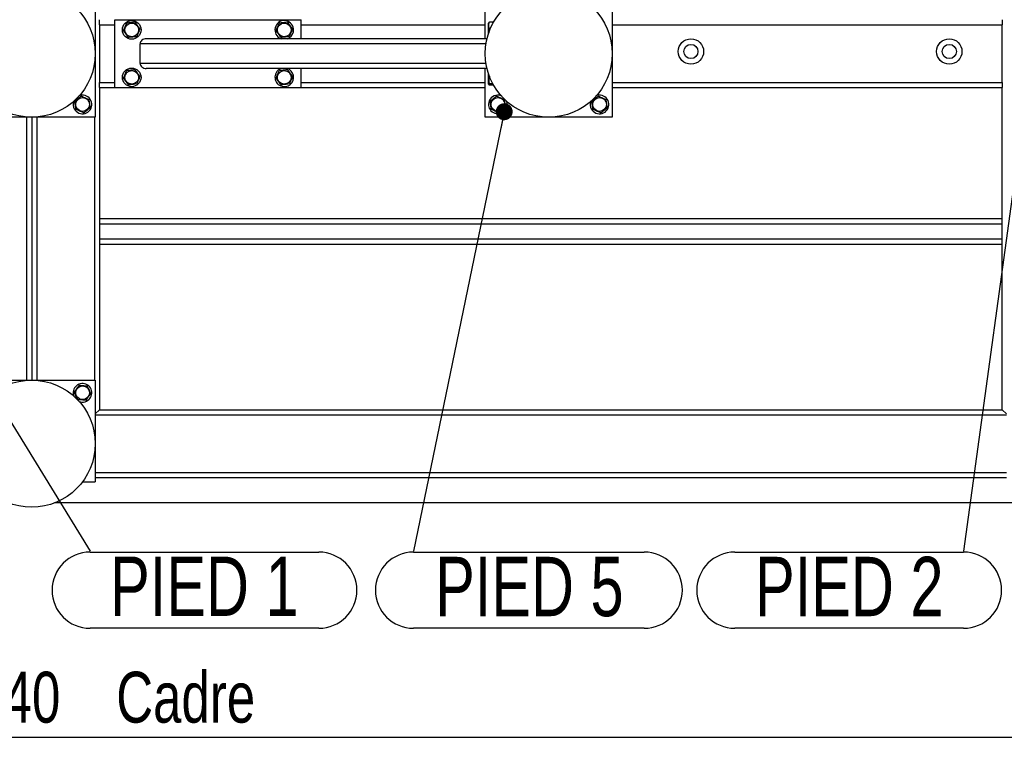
# Model space of a CAD drawing. Header units: millimetres. Extents: x 5 to 589, y 5 to 415.
# Tile 30 of 106: x 193 to 251, y 237 to 281. Entities that reach past the tile are written whole.
import ezdxf

# ---------------------------------------------------------------- set-up
doc = ezdxf.new("R2010")
doc.units = ezdxf.units.MM
doc.layers.add('COTES', color=1, linetype='Continuous')
doc.layers.add('NOTES', color=6, linetype='Continuous')
doc.layers.add('TRAIT-FORT', color=4, linetype='Continuous', lineweight=25)
doc.styles.add('SLDTEXTSTYLE0', font='TXT', dxfattribs={"width": 0.75})
doc.dimstyles.new('SLDDIMSTYLE0', dxfattribs={"dimtxt": 3, "dimasz": 2, "dimexe": 0, "dimexo": 0.0625, "dimgap": 0.75, "dimtad": 1, "dimlfac": 20, "dimrnd": 1e-09, "dimzin": 12, "dimdsep": 46, "dimtxsty": 'SLDTEXTSTYLE0', "dimsah": 1, "dimcen": 0.09, "dimadec": 0, "dimazin": 3, "dimtfac": 1, "dimtofl": 0, "dimtmove": 0, "dimatfit": 3, "dimfxl": 1, "dimfrac": 2, "dimtolj": 1, "dimtzin": 12, "dimarcsym": 0})
doc.dimstyles.new('SLDDIMSTYLE3', dxfattribs={"dimtxt": 0.18, "dimasz": 1, "dimexe": 0, "dimexo": 0.0625, "dimgap": 0, "dimtad": 0, "dimtih": 1, "dimtoh": 1, "dimdec": 0, "dimrnd": 1e-09, "dimzin": 0, "dimdsep": 46, "dimtxsty": 'Standard', "dimblk1": 'DOT', "dimblk2": 'DOT', "dimsah": 1, "dimcen": 0.09, "dimadec": 0, "dimazin": 0, "dimtfac": 1, "dimtdec": 0, "dimtofl": 0, "dimtmove": 0, "dimatfit": 3, "dimldrblk": 'DOT', "dimfxl": 1, "dimfrac": 2, "dimtolj": 1, "dimtzin": 0, "dimarcsym": 0})

# ---------------------------------------------------------------- blocks, each defined once
blk = doc.blocks.new('_D_13')
at = {"layer": 'COTES', "color": 1, "transparency": 16777216}
for p, q in [((36.02, 269.152), (36.02, 237.232)), ((363.02, 269.152), (363.02, 237.232)), ((363.02, 238.232), (36.02, 238.232))]:
    blk.add_line(p, q, dxfattribs=at)
for points in [[(36.02, 238.232), (38.02, 237.732), (38.02, 238.732)], [(363.02, 238.232), (361.02, 238.732), (361.02, 237.732)]]:
    blk.add_solid(points, dxfattribs=at)
at = {"layer": 'COTES', "color": 1, "transparency": 16777216, "char_height": 3, "attachment_point": 1, "rotation": 0, "style": 'SLDTEXTSTYLE0'}
for s, insert in [('Cadre', (198.26, 242.1)), ('6540', (188.268, 242.1))]:
    blk.add_mtext(s, dxfattribs=dict(at, insert=insert))
blk = doc.blocks.new('SW_NOTE_6')
at = {"layer": 'NOTES', "color": 0}
for p, q in [((0, -0.045), (13.487, -0.045)), ((13.487, -4.54), (0, -4.54))]:
    blk.add_line(p, q, dxfattribs=at)
for centre, start, end in [((0, -2.292), 90, 270), ((13.487, -2.292), 270, 90)]:
    blk.add_arc(centre, 2.248, start, end, dxfattribs=at)
at = {"layer": 'NOTES', "color": 0, "insert": (6.735, -0.309), "char_height": 3.5, "attachment_point": 2, "style": 'SLDTEXTSTYLE0'}
blk.add_mtext('PIED 1', dxfattribs=at)
blk = doc.blocks.new('_DOT')
at = {"color": 0, "linetype": 'ByBlock', "lineweight": -2}
blk.add_line((-0.5, 0), (-1, 0), dxfattribs=at)
at = {"color": 0, "linetype": 'ByBlock', "const_width": 0.5}
blk.add_lwpolyline([(-0.25, 0, 1), (0.25, 0, 1)], format="xyb", close=True, dxfattribs=at)
blk = doc.blocks.new('SW_NOTE_30')
at = {"layer": 'NOTES', "color": 0}
for p, q in [((-13.487, -0.045), (0, -0.045)), ((0, -4.54), (-13.487, -4.54))]:
    blk.add_line(p, q, dxfattribs=at)
for centre, start, end in [((-13.487, -2.292), 90, 270), ((0, -2.292), 270, 90)]:
    blk.add_arc(centre, 2.248, start, end, dxfattribs=at)
at = {"layer": 'NOTES', "color": 0, "insert": (-6.739, -0.324), "char_height": 3.5, "attachment_point": 2, "style": 'SLDTEXTSTYLE0'}
blk.add_mtext('PIED 2', dxfattribs=at)
blk = doc.blocks.new('SW_NOTE_31')
at = {"layer": 'NOTES', "color": 0}
for p, q in [((0, -0.045), (13.609, -0.045)), ((13.609, -4.54), (0, -4.54))]:
    blk.add_line(p, q, dxfattribs=at)
for centre, start, end in [((0, -2.292), 90, 270), ((13.609, -2.292), 270, 90)]:
    blk.add_arc(centre, 2.248, start, end, dxfattribs=at)
at = {"layer": 'NOTES', "color": 0, "insert": (6.832, -0.324), "char_height": 3.5, "attachment_point": 2, "style": 'SLDTEXTSTYLE0'}
blk.add_mtext('PIED 5', dxfattribs=at)

msp = doc.modelspace()

# ---------------------------------------------------------------- linework, layer by layer
at = {"layer": 'TRAIT-FORT', "color": 4, "linetype": 'Continuous', "lineweight": 25}
for p, q in [((197.02027, 282.30196), (197.02027, 274.80196)), ((220.02027, 279.42696), (220.02027, 282.30196)), ((227.52027, 282.30196), (227.52027, 274.80196)), ((197.27027, 280.25196), (197.27027, 280.55196)), ((198.17027, 276.55196), (198.17027, 280.55196)), ((198.17027, 280.55196), (209.17027, 280.55196)), ((209.17027, 279.42696), (209.17027, 280.55196)), ((250.52027, 280.55196), (250.52027, 280.25196)), ((197.27027, 280.25196), (197.27027, 276.85196)), ((197.27027, 280.25196), (198.17027, 280.25196)), ((209.17027, 280.25196), (220.02027, 280.25196)), ((220.23443, 280.38024), (220.22027, 280.35571)), ((220.22027, 279.76026), (220.22027, 280.35571)), ((220.50953, 280.40401), (220.27049, 280.40401)), ((220.31641, 280.01256), (220.27049, 280.01256)), ((227.52027, 280.25196), (250.52027, 280.25196)), ((250.52027, 276.85196), (250.52027, 280.25196)), ((220.12378, 279.42696), (200.02586, 279.42696)), ((207.95959, 279.44391), (208.00633, 279.42696)), ((199.67027, 277.97696), (199.67027, 279.12696)), ((220.06461, 279.12696), (199.67027, 279.12696)), ((220.06461, 277.97696), (199.67027, 277.97696)), ((220.12378, 277.67696), (200.02586, 277.67696)), ((209.17027, 276.55196), (209.17027, 277.67696)), ((220.02027, 274.80196), (220.02027, 277.67696)), ((220.22027, 276.74821), (220.22027, 277.34366)), ((197.27027, 276.55196), (197.27027, 276.85196)), ((197.27027, 276.85196), (198.17027, 276.85196)), ((197.27027, 276.55196), (198.17027, 276.55196)), ((197.27027, 276.55196), (197.27027, 257.55196)), ((198.17027, 276.55196), (209.17027, 276.55196)), ((209.17027, 276.85196), (220.02027, 276.85196)), ((209.17027, 276.55196), (220.02027, 276.55196)), ((220.22027, 276.74821), (220.23443, 276.72368)), ((220.47584, 276.76052), (220.27049, 276.76052)), ((220.50953, 276.69991), (220.27049, 276.69991)), ((227.52027, 276.85196), (250.52027, 276.85196)), ((227.52027, 276.55196), (250.52027, 276.55196)), ((250.52027, 276.85196), (250.52027, 276.55196)), ((250.52027, 257.55196), (250.52027, 276.55196)), ((197.02027, 274.80196), (189.52027, 274.80196)), ((192.97027, 274.80196), (192.97027, 259.30196)), ((193.27027, 274.80196), (193.27027, 259.30196)), ((193.57027, 274.80196), (193.57027, 259.30196)), ((196.97027, 274.80196), (196.97027, 259.30196)), ((227.52027, 274.80196), (220.02027, 274.80196)), ((250.52027, 268.80196), (197.27027, 268.80196)), ((250.52027, 268.50196), (197.27027, 268.50196)), ((250.52027, 267.60196), (197.27027, 267.60196)), ((250.52027, 267.30196), (197.27027, 267.30196)), ((189.52027, 259.30196), (197.02027, 259.30196)), ((197.02027, 259.30196), (197.02027, 253.30196)), ((197.02027, 257.30196), (197.27027, 257.55196)), ((197.27027, 257.55196), (197.02027, 257.30196)), ((197.27027, 257.55196), (250.52027, 257.55196)), ((250.77027, 257.30196), (250.52027, 257.55196)), ((250.52027, 257.55196), (250.77027, 257.30196)), ((197.02027, 257.25196), (250.77027, 257.25196)), ((197.02027, 253.85196), (250.77027, 253.85196)), ((196.27027, 253.30196), (197.02027, 253.30196)), ((197.02027, 253.55196), (250.77027, 253.55196)), ((253.17397, 252.05196), (194.61656, 252.05196))]:
    msp.add_line(p, q, dxfattribs=at)
for centre, radius in [((193.27027, 278.55196), 3.75), ((223.77027, 278.55196), 3.75), ((199.17027, 279.95196), 0.55), ((199.17027, 279.95196), 0.40375), ((208.17027, 279.95196), 0.40375), ((232.15933, 278.67638), 0.75), ((247.3994, 278.67638), 0.75), ((232.15933, 278.67638), 0.41669), ((247.3994, 278.67638), 0.41669), ((199.17027, 277.15196), 0.55), ((199.17027, 277.15196), 0.40375), ((208.17027, 277.15196), 0.40375), ((196.27027, 275.55196), 0.40375), ((220.77027, 275.55196), 0.40375), ((226.77027, 275.55196), 0.40375), ((193.27027, 255.55196), 3.75), ((196.27027, 258.55196), 0.40375)]:
    msp.add_circle(centre, radius, dxfattribs=at)
for centre, start, end in [((208.17027, 279.95196), 287.3414428, 247.4773264), ((208.17027, 277.15196), 107.3414428, 247.4773264), ((208.17027, 277.15196), 247.4773264, 72.6585572), ((196.27027, 275.55196), 157.4773264, 114.2836766), ((220.77027, 275.55196), 69.7158573, 157.4773264), ((226.77027, 275.55196), 157.4773264, 114.2836766), ((220.77027, 275.55196), 157.4773264, 20.2841386), ((196.27027, 258.55196), 249.6695643, 175.4176797), ((196.27027, 258.55196), 175.4176797, 200.3304296)]:
    msp.add_arc(centre, 0.55, start, end, dxfattribs=at)
for centre, start_param, end_param in [((200.02586, 279.12696), 4.71238898, 6.28318531), ((200.02586, 277.97696), 0, 1.57079633)]:
    msp.add_ellipse(centre, major_axis=(-0.35559, 0), ratio=0.84366149, start_param=start_param, end_param=end_param, dxfattribs=at)
for points, knots in [([(198.68327, 279.89136), (198.69985, 279.93059), (198.73337, 280.00991), (198.78303, 280.12743), (198.8305, 280.23978), (198.8596, 280.30865), (198.87429, 280.3434)], [0, 0, 0, 0, 0.26460494, 0.53494775, 0.76534313, 1, 1, 1, 1]), ([(199.36128, 280.40401), (199.29932, 280.3963), (199.19684, 280.38355), (199.04821, 280.36505), (198.94822, 280.35261), (198.89071, 280.34545), (198.87429, 280.3434)], [0, 0, 0, 0, 0.38554949, 0.63764185, 0.89654625, 1, 1, 1, 1]), ([(199.65726, 280.01256), (199.63157, 280.04654), (199.57963, 280.11522), (199.50268, 280.21699), (199.42913, 280.31428), (199.38403, 280.37392), (199.36128, 280.40401)], [0, 0, 0, 0, 0.26460494, 0.53494775, 0.76534313, 1, 1, 1, 1]), ([(199.65726, 280.01256), (199.64068, 279.97333), (199.60716, 279.89401), (199.5575, 279.77649), (199.51003, 279.66414), (199.48093, 279.59527), (199.46625, 279.56052)], [0, 0, 0, 0, 0.26460494, 0.53494775, 0.76534313, 1, 1, 1, 1]), ([(207.68327, 279.89136), (207.69985, 279.93059), (207.73337, 280.00991), (207.78303, 280.12743), (207.8305, 280.23978), (207.8596, 280.30865), (207.87429, 280.3434)], [0, 0, 0, 0, 0.26460494, 0.53494775, 0.76534313, 1, 1, 1, 1]), ([(208.36128, 280.40401), (208.29932, 280.3963), (208.19684, 280.38355), (208.04821, 280.36505), (207.94822, 280.35261), (207.89071, 280.34545), (207.87429, 280.3434)], [0, 0, 0, 0, 0.38554949, 0.63764185, 0.89654625, 1, 1, 1, 1]), ([(208.65726, 280.01256), (208.63157, 280.04654), (208.57963, 280.11522), (208.50268, 280.21699), (208.42913, 280.31428), (208.38403, 280.37392), (208.36128, 280.40401)], [0, 0, 0, 0, 0.26460494, 0.53494775, 0.76534313, 1, 1, 1, 1]), ([(208.65726, 280.01256), (208.64068, 279.97333), (208.60716, 279.89401), (208.5575, 279.77649), (208.51003, 279.66414), (208.48093, 279.59527), (208.46625, 279.56052)], [0, 0, 0, 0, 0.26460494, 0.53494775, 0.76534313, 1, 1, 1, 1]), ([(220.27049, 280.01256), (220.25953, 280.04654), (220.23736, 280.11522), (220.22926, 280.21699), (220.24116, 280.31428), (220.26066, 280.37392), (220.27049, 280.40401)], [0, 0, 0, 0, 0.26460494, 0.53494775, 0.76534313, 1, 1, 1, 1]), ([(220.27049, 280.01256), (220.25921, 279.97332), (220.23644, 279.89411), (220.234, 279.81219), (220.23277, 279.77085)], [0, 0, 0, 0, 0.49541808, 1, 1, 1, 1]), ([(220.27049, 280.40401), (220.2525, 280.39632), (220.23408, 280.38845), (220.23474, 280.38037), (220.23476, 280.38018)], [0, 0, 0, 0, 0.9774919, 1, 1, 1, 1]), ([(198.68327, 279.89136), (198.70896, 279.85738), (198.7609, 279.7887), (198.83785, 279.68693), (198.9114, 279.58964), (198.9565, 279.53), (198.97925, 279.49991)], [0, 0, 0, 0, 0.26460494, 0.53494775, 0.76534312, 1, 1, 1, 1]), ([(199.46625, 279.56052), (199.40429, 279.5528), (199.30181, 279.54005), (199.15318, 279.52156), (199.05319, 279.50911), (198.99567, 279.50195), (198.97925, 279.49991)], [0, 0, 0, 0, 0.385549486, 0.637641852, 0.896546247, 1, 1, 1, 1]), ([(207.68327, 279.89136), (207.70896, 279.85738), (207.7609, 279.7887), (207.83785, 279.68693), (207.9114, 279.58964), (207.9565, 279.53), (207.97925, 279.49991)], [0, 0, 0, 0, 0.26460494, 0.53494775, 0.76534312, 1, 1, 1, 1]), ([(208.46625, 279.56052), (208.40429, 279.5528), (208.30181, 279.54005), (208.15318, 279.52156), (208.05319, 279.50911), (207.99567, 279.50195), (207.97925, 279.49991)], [0, 0, 0, 0, 0.385549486, 0.637641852, 0.896546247, 1, 1, 1, 1]), ([(198.68327, 277.09136), (198.69985, 277.13059), (198.73337, 277.20991), (198.78303, 277.32743), (198.8305, 277.43978), (198.8596, 277.50865), (198.87429, 277.5434)], [0, 0, 0, 0, 0.26460494, 0.53494775, 0.76534313, 1, 1, 1, 1]), ([(198.68327, 277.09136), (198.70896, 277.05738), (198.7609, 276.9887), (198.83785, 276.88693), (198.9114, 276.78964), (198.9565, 276.73), (198.97925, 276.69991)], [0, 0, 0, 0, 0.26460494, 0.53494775, 0.76534312, 1, 1, 1, 1]), ([(199.36128, 277.60401), (199.29932, 277.5963), (199.19684, 277.58355), (199.04821, 277.56505), (198.94822, 277.55261), (198.89071, 277.54545), (198.87429, 277.5434)], [0, 0, 0, 0, 0.38554949, 0.63764185, 0.89654625, 1, 1, 1, 1]), ([(199.65726, 277.21256), (199.63157, 277.24654), (199.57963, 277.31522), (199.50268, 277.41699), (199.42913, 277.51428), (199.38403, 277.57392), (199.36128, 277.60401)], [0, 0, 0, 0, 0.26460494, 0.53494775, 0.76534313, 1, 1, 1, 1]), ([(199.65726, 277.21256), (199.64068, 277.17333), (199.60716, 277.09401), (199.5575, 276.97649), (199.51003, 276.86414), (199.48093, 276.79527), (199.46625, 276.76052)], [0, 0, 0, 0, 0.26460494, 0.53494775, 0.76534313, 1, 1, 1, 1]), ([(207.68327, 277.09136), (207.69985, 277.13059), (207.73337, 277.20991), (207.78303, 277.32743), (207.8305, 277.43978), (207.8596, 277.50865), (207.87429, 277.5434)], [0, 0, 0, 0, 0.26460494, 0.53494775, 0.76534313, 1, 1, 1, 1]), ([(207.68327, 277.09136), (207.70896, 277.05738), (207.7609, 276.9887), (207.83785, 276.88693), (207.9114, 276.78964), (207.9565, 276.73), (207.97925, 276.69991)], [0, 0, 0, 0, 0.26460494, 0.53494775, 0.76534312, 1, 1, 1, 1]), ([(208.36128, 277.60401), (208.29932, 277.5963), (208.19684, 277.58355), (208.04821, 277.56505), (207.94822, 277.55261), (207.89071, 277.54545), (207.87429, 277.5434)], [0, 0, 0, 0, 0.38554949, 0.63764185, 0.89654625, 1, 1, 1, 1]), ([(208.65726, 277.21256), (208.63157, 277.24654), (208.57963, 277.31522), (208.50268, 277.41699), (208.42913, 277.51428), (208.38403, 277.57392), (208.36128, 277.60401)], [0, 0, 0, 0, 0.26460494, 0.53494775, 0.76534313, 1, 1, 1, 1]), ([(208.65726, 277.21256), (208.64068, 277.17333), (208.60716, 277.09401), (208.5575, 276.97649), (208.51003, 276.86414), (208.48093, 276.79527), (208.46625, 276.76052)], [0, 0, 0, 0, 0.26460494, 0.53494775, 0.76534313, 1, 1, 1, 1]), ([(220.27049, 277.21256), (220.25953, 277.17333), (220.23736, 277.09401), (220.22926, 276.97649), (220.24116, 276.86414), (220.26066, 276.79527), (220.27049, 276.76052)], [0, 0, 0, 0, 0.26460494, 0.53494775, 0.76534313, 1, 1, 1, 1]), ([(199.46625, 276.76052), (199.40429, 276.7528), (199.30181, 276.74005), (199.15318, 276.72156), (199.05319, 276.70911), (198.99567, 276.70195), (198.97925, 276.69991)], [0, 0, 0, 0, 0.385549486, 0.637641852, 0.896546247, 1, 1, 1, 1]), ([(208.46625, 276.76052), (208.40429, 276.7528), (208.30181, 276.74005), (208.15318, 276.72156), (208.05319, 276.70911), (207.99567, 276.70195), (207.97925, 276.69991)], [0, 0, 0, 0, 0.385549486, 0.637641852, 0.896546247, 1, 1, 1, 1]), ([(220.27049, 276.76052), (220.25531, 276.7528), (220.23019, 276.74005), (220.23252, 276.72156), (220.24996, 276.70911), (220.26593, 276.70195), (220.27049, 276.69991)], [0, 0, 0, 0, 0.385549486, 0.637641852, 0.896546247, 1, 1, 1, 1]), ([(196.20966, 276.03895), (196.17569, 276.01326), (196.107, 275.96133), (196.00523, 275.88438), (195.90795, 275.81082), (195.84831, 275.76573), (195.81822, 275.74297)], [0, 0, 0, 0, 0.26460494, 0.53494775, 0.76534312, 1, 1, 1, 1]), ([(196.20966, 276.03895), (196.2489, 276.02237), (196.32822, 275.98886), (196.44574, 275.9392), (196.55808, 275.89173), (196.62696, 275.86262), (196.66171, 275.84794)], [0, 0, 0, 0, 0.264604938, 0.534947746, 0.765343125, 1, 1, 1, 1]), ([(220.70966, 276.03895), (220.67569, 276.01326), (220.607, 275.96133), (220.50523, 275.88438), (220.40795, 275.81082), (220.34831, 275.76573), (220.31822, 275.74297)], [0, 0, 0, 0, 0.26460494, 0.53494775, 0.76534312, 1, 1, 1, 1]), ([(220.70966, 276.03895), (220.7489, 276.02237), (220.82822, 275.98886), (220.94574, 275.9392), (221.05808, 275.89173), (221.12696, 275.86262), (221.16171, 275.84794)], [0, 0, 0, 0, 0.264604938, 0.534947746, 0.765343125, 1, 1, 1, 1]), ([(226.70966, 276.03895), (226.67569, 276.01326), (226.607, 275.96133), (226.50523, 275.88438), (226.40795, 275.81082), (226.34831, 275.76573), (226.31822, 275.74297)], [0, 0, 0, 0, 0.26460494, 0.53494775, 0.76534312, 1, 1, 1, 1]), ([(226.70966, 276.03895), (226.7489, 276.02237), (226.82822, 275.98886), (226.94574, 275.9392), (227.05808, 275.89173), (227.12696, 275.86262), (227.16171, 275.84794)], [0, 0, 0, 0, 0.264604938, 0.534947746, 0.765343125, 1, 1, 1, 1]), ([(195.87882, 275.25598), (195.87111, 275.31794), (195.85836, 275.42041), (195.83986, 275.56904), (195.82742, 275.66904), (195.82026, 275.72655), (195.81822, 275.74297)], [0, 0, 0, 0, 0.38554949, 0.63764185, 0.89654625, 1, 1, 1, 1]), ([(196.33087, 275.06497), (196.36484, 275.09066), (196.43353, 275.14259), (196.5353, 275.21954), (196.63258, 275.2931), (196.69222, 275.33819), (196.72231, 275.36095)], [0, 0, 0, 0, 0.26460494, 0.53494775, 0.76534313, 1, 1, 1, 1]), ([(196.72231, 275.36095), (196.7146, 275.42291), (196.70185, 275.52538), (196.68335, 275.67401), (196.67091, 275.77401), (196.66375, 275.83152), (196.66171, 275.84794)], [0, 0, 0, 0, 0.38554949, 0.63764185, 0.89654625, 1, 1, 1, 1]), ([(220.37882, 275.25598), (220.37111, 275.31794), (220.35836, 275.42041), (220.33986, 275.56904), (220.32742, 275.66904), (220.32026, 275.72655), (220.31822, 275.74297)], [0, 0, 0, 0, 0.38554949, 0.63764185, 0.89654625, 1, 1, 1, 1]), ([(220.83087, 275.06497), (220.86484, 275.09066), (220.93353, 275.14259), (221.0353, 275.21954), (221.13258, 275.2931), (221.19222, 275.33819), (221.22231, 275.36095)], [0, 0, 0, 0, 0.26460494, 0.53494775, 0.76534313, 1, 1, 1, 1]), ([(221.22231, 275.36095), (221.2146, 275.42291), (221.20185, 275.52538), (221.18335, 275.67401), (221.17091, 275.77401), (221.16375, 275.83152), (221.16171, 275.84794)], [0, 0, 0, 0, 0.38554949, 0.63764185, 0.89654625, 1, 1, 1, 1]), ([(226.37882, 275.25598), (226.37111, 275.31794), (226.35836, 275.42041), (226.33986, 275.56904), (226.32742, 275.66904), (226.32026, 275.72655), (226.31822, 275.74297)], [0, 0, 0, 0, 0.38554949, 0.63764185, 0.89654625, 1, 1, 1, 1]), ([(226.83087, 275.06497), (226.86484, 275.09066), (226.93353, 275.14259), (227.0353, 275.21954), (227.13258, 275.2931), (227.19222, 275.33819), (227.22231, 275.36095)], [0, 0, 0, 0, 0.26460494, 0.53494775, 0.76534313, 1, 1, 1, 1]), ([(227.22231, 275.36095), (227.2146, 275.42291), (227.20185, 275.52538), (227.18335, 275.67401), (227.17091, 275.77401), (227.16375, 275.83152), (227.16171, 275.84794)], [0, 0, 0, 0, 0.38554949, 0.63764185, 0.89654625, 1, 1, 1, 1]), ([(196.33087, 275.06497), (196.29164, 275.08155), (196.21231, 275.11506), (196.09479, 275.16472), (195.98245, 275.21219), (195.91357, 275.2413), (195.87882, 275.25598)], [0, 0, 0, 0, 0.26460494, 0.53494775, 0.76534313, 1, 1, 1, 1]), ([(220.83087, 275.06497), (220.79164, 275.08155), (220.71231, 275.11506), (220.59479, 275.16472), (220.48245, 275.21219), (220.41357, 275.2413), (220.37882, 275.25598)], [0, 0, 0, 0, 0.26460494, 0.53494775, 0.76534313, 1, 1, 1, 1]), ([(226.83087, 275.06497), (226.79164, 275.08155), (226.71231, 275.11506), (226.59479, 275.16472), (226.48245, 275.21219), (226.41357, 275.2413), (226.37882, 275.25598)], [0, 0, 0, 0, 0.26460494, 0.53494775, 0.76534313, 1, 1, 1, 1]), ([(196.0626, 258.9966), (196.03819, 258.9617), (195.98884, 258.89113), (195.91573, 258.78658), (195.84583, 258.68663), (195.80298, 258.62536), (195.78136, 258.59444)], [0, 0, 0, 0, 0.26460494, 0.53494775, 0.76534312, 1, 1, 1, 1]), ([(195.98902, 258.1498), (195.9626, 258.20637), (195.9189, 258.29993), (195.85553, 258.43564), (195.81289, 258.52694), (195.78836, 258.57945), (195.78136, 258.59444)], [0, 0, 0, 0, 0.38554949, 0.63764185, 0.89654625, 1, 1, 1, 1]), ([(196.0626, 258.9966), (196.10504, 258.99292), (196.19082, 258.98546), (196.31793, 258.97442), (196.43943, 258.96386), (196.51392, 258.95739), (196.55151, 258.95412)], [0, 0, 0, 0, 0.264604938, 0.534947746, 0.765343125, 1, 1, 1, 1]), ([(196.47793, 258.10732), (196.50234, 258.14222), (196.55169, 258.21279), (196.62481, 258.31734), (196.6947, 258.41729), (196.73755, 258.47856), (196.75917, 258.50948)], [0, 0, 0, 0, 0.26460494, 0.53494775, 0.76534313, 1, 1, 1, 1]), ([(196.75917, 258.50948), (196.73275, 258.56605), (196.68905, 258.65962), (196.62567, 258.79532), (196.58303, 258.88662), (196.55851, 258.93913), (196.55151, 258.95412)], [0, 0, 0, 0, 0.38554949, 0.63764185, 0.89654625, 1, 1, 1, 1]), ([(196.47793, 258.10732), (196.4355, 258.111), (196.34971, 258.11846), (196.2226, 258.1295), (196.1011, 258.14006), (196.02661, 258.14653), (195.98902, 258.1498)], [0, 0, 0, 0, 0.26460494, 0.53494775, 0.76534313, 1, 1, 1, 1])]:
    msp.add_open_spline(points, degree=3, knots=knots, dxfattribs=at)

# ---------------------------------------------------------------- block references
at = {"layer": 'NOTES', "color": 211}
for name, p in [('SW_NOTE_6', (196.71932, 249.20175)), ('SW_NOTE_31', (215.79587, 249.20175)), ('SW_NOTE_30', (248.23815, 249.20175))]:
    msp.add_blockref(name, p, dxfattribs=at)

# ---------------------------------------------------------------- dimensions: what is measured, and where the dimension line sits
at = {"layer": 'COTES', "color": 1}
dim = msp.add_linear_dim(base=(36.02027, 238.23245), p1=(363.02027, 270.15196), p2=(36.02027, 270.15196), angle=0, text='<> Cadre', dimstyle='SLDDIMSTYLE0', dxfattribs=at)
dim.commit()
dim.dimension.update_dxf_attribs({"geometry": '_D_13', "text_midpoint": (199.52027, 238.23245), "dimtype": 160})

# ---------------------------------------------------------------- leaders
at = {"layer": 'NOTES', "color": 211}
for points in [[(221.14458, 275.12452), (215.79587, 249.20175)], [(251.79004, 275.12452), (248.23815, 249.20175)], [(190.67561, 259.0485), (196.71932, 249.20175)]]:
    msp.add_leader(points, dimstyle='SLDDIMSTYLE3', dxfattribs=at)

doc.saveas('drawing.dxf')
